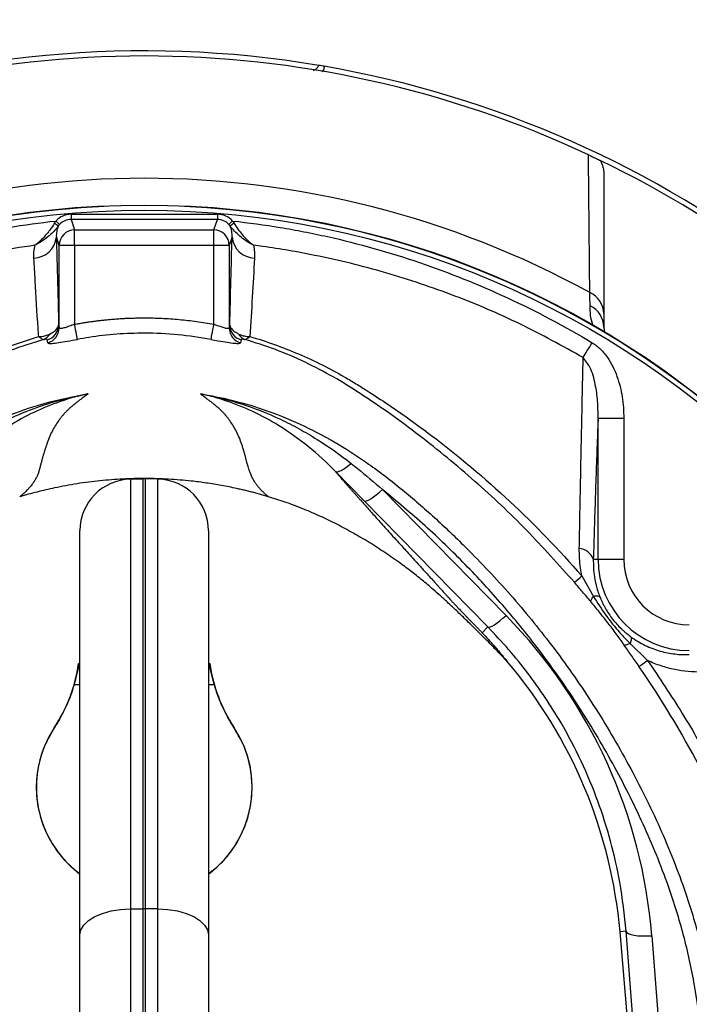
# Model space of a CAD drawing. Header units: millimetres. Extents: x 3853 to 8418, y 3903 to 8468.
# Tile 6 of 8: x 6014 to 6666, y 6283 to 7241. Entities that reach past the tile are written whole.
import ezdxf

# ---------------------------------------------------------------- set-up
doc = ezdxf.new("R2010")
doc.units = ezdxf.units.MM
doc.header["$LTSCALE"] = 5

msp = doc.modelspace()

# ---------------------------------------------------------------- linework, layer by layer
at = {"color": 7, "linetype": 'Continuous', "lineweight": 25}
for p, q in [((6064.08, 7051.47), (6064.08, 7046.48)), ((6064.08, 7051.47), (6206.45, 7051.47)), ((6206.45, 7051.47), (6206.45, 7046.48)), ((6053, 7041.57), (6052.03, 7040.4)), ((6064.08, 7046.48), (6067.5, 7036.21)), ((6206.45, 7046.48), (6064.08, 7046.48)), ((6203.02, 7036.21), (6206.45, 7046.48)), ((6218.49, 7040.4), (6217.53, 7041.57)), ((6067.5, 7021.23), (6067.5, 7036.21)), ((6067.5, 7036.21), (6203.02, 7036.21)), ((6203.02, 7021.23), (6203.02, 7036.21)), ((6052.51, 7021.23), (6049.77, 7029.44)), ((6220.76, 7029.44), (6218.02, 7021.23)), ((6052.51, 6940.8), (6052.51, 7021.23)), ((6067.5, 7021.23), (6052.51, 7021.23)), ((6067.5, 7021.23), (6067.5, 6944.42)), ((6203.02, 7021.23), (6067.5, 7021.23)), ((6203.02, 6944.42), (6203.02, 7021.23)), ((6218.02, 7021.23), (6203.02, 7021.23)), ((6218.02, 7021.23), (6218.02, 6940.8)), ((6582.45, 6941.65), (6583.13, 6936.15)), ((6576.85, 6715.79), (6576.85, 6853.23)), ((6576.85, 6853.23), (6601.82, 6853.23)), ((6601.82, 6853.23), (6601.82, 6715.79)), ((6349.37, 6772.57), (6321.37, 6801.15)), ((6121.89, 6793.73), (6134.39, 6793.95)), ((6121.89, 6793.73), (6121.89, 6375.78)), ((6134.39, 6375.9), (6134.39, 6793.95)), ((6136.14, 6793.95), (6136.14, 6375.9)), ((6148.64, 6793.73), (6136.14, 6793.95)), ((6148.64, 6375.78), (6148.64, 6793.73)), ((6367.09, 6783.71), (6487.33, 6661.1)), ((6469.61, 6649.96), (6349.37, 6772.57)), ((6072.76, 6350.38), (6072.76, 6743.74)), ((6197.76, 6743.74), (6197.76, 6350.38)), ((6572.2, 6715.79), (6576.85, 6715.79)), ((6576.85, 6715.79), (6601.82, 6715.79)), ((6561.07, 6699.59), (6572.39, 6679.76)), ((6469.61, 6649.96), (6464.06, 6644.44)), ((6607.95, 6633.92), (6625.06, 6617.4)), ((6121.89, 6375.78), (6134.39, 6375.9)), ((6121.89, 6375.78), (6121.89, 5929.34)), ((6134.39, 5929.19), (6134.39, 6375.9)), ((6136.14, 6375.9), (6136.14, 5929.19)), ((6148.64, 6375.78), (6136.14, 6375.9)), ((6148.64, 5929.34), (6148.64, 6375.78)), ((6604.1, 6353.89), (6598.19, 6353.37)), ((6627, 6024.09), (6598.19, 6353.37)), ((6628.23, 6044.88), (6604.1, 6353.89)), ((6072.76, 5963.49), (6072.76, 6350.38)), ((6197.76, 6350.38), (6197.76, 5963.49)), ((6628.99, 6349.59), (6653.12, 6040.59))]:
    msp.add_line(p, q, dxfattribs=at)
at = {"color": 8, "linetype": 'Continuous', "lineweight": 25}
for p, q in [((6067.1, 6593.96), (6072.76, 6593.96)), ((6197.76, 6593.96), (6203.43, 6593.96))]:
    msp.add_line(p, q, dxfattribs=at)
at = {"color": 7, "linetype": 'Continuous', "lineweight": 25, "flags": 128}
for points in [[(6049.3, 7044.93), (6050, 7044.29), (6050.67, 7043.68), (6051.3, 7043.11), (6051.85, 7042.61), (6052.31, 7042.19), (6052.66, 7041.87), (6052.89, 7041.66), (6053, 7041.57)], [(6221.23, 7044.93), (6220.53, 7044.29), (6219.86, 7043.68), (6219.23, 7043.11), (6218.68, 7042.61), (6218.22, 7042.19), (6217.86, 7041.87), (6217.63, 7041.66), (6217.53, 7041.57)], [(6070.25, 6929.77), (6070.15, 6930.32), (6069.96, 6931.33), (6069.69, 6932.77), (6069.35, 6934.6), (6068.94, 6936.76), (6068.49, 6939.17), (6068.01, 6941.75), (6067.5, 6944.42)], [(6200.28, 6929.77), (6200.38, 6930.32), (6200.57, 6931.33), (6200.84, 6932.77), (6201.18, 6934.6), (6201.59, 6936.76), (6202.04, 6939.17), (6202.52, 6941.75), (6203.02, 6944.42)], [(6562.35, 6912.09), (6563.27, 6913.61), (6564.25, 6915.25), (6565.28, 6916.98), (6566.37, 6918.8), (6567.5, 6920.68), (6568.66, 6922.61), (6569.83, 6924.58), (6571.02, 6926.56)], [(6349.37, 6772.57), (6350.29, 6772.36), (6351.68, 6772.66), (6353.51, 6773.46), (6355.73, 6774.74), (6358.28, 6776.46), (6361.07, 6778.56), (6364.04, 6781.01), (6367.09, 6783.71)], [(6469.61, 6649.96), (6470.53, 6649.75), (6471.92, 6650.05), (6473.75, 6650.85), (6475.97, 6652.13), (6478.52, 6653.85), (6481.31, 6655.96), (6484.28, 6658.4), (6487.33, 6661.1)], [(6616.59, 6611.66), (6616.94, 6611.89), (6617.5, 6612.26), (6618.29, 6612.79), (6619.28, 6613.46), (6620.46, 6614.26), (6621.83, 6615.2), (6623.37, 6616.24), (6625.06, 6617.4)], [(6072.76, 6350.38), (6073.7, 6355.28), (6076.49, 6360), (6081.01, 6364.36), (6087.1, 6368.19), (6094.53, 6371.35), (6103.03, 6373.72), (6112.26, 6375.22), (6121.89, 6375.78)], [(6148.64, 6375.78), (6158.27, 6375.22), (6167.5, 6373.72), (6175.99, 6371.35), (6183.43, 6368.19), (6189.52, 6364.36), (6194.04, 6360), (6196.82, 6355.28), (6197.76, 6350.38)], [(6604.1, 6353.89), (6604.81, 6352.73), (6606.38, 6351.69), (6608.76, 6350.81), (6611.86, 6350.11), (6615.58, 6349.63), (6619.77, 6349.38), (6624.3, 6349.37), (6628.99, 6349.59)]]:
    msp.add_lwpolyline(points, dxfattribs=at)
at = {"color": 7, "linetype": 'Continuous', "lineweight": 25}
for radius in [2282.5, 1755, 1712.5, 1704.24, 1655.13, 1650, 1612.32, 875, 870]:
    msp.add_circle((6135.26, 6185.46), radius, dxfattribs=at)
for centre, radius, start, end in [((6135.26, 6185.46), 1325, 282.3243, 257.6757), ((6135.26, 6185.46), 1325, 280.76585, 167.5), ((6135.26, 6185.46), 1270, 282.13688, 257.86312), ((6135.26, 6185.46), 1020, 64.93073, 115.06927), ((6135.26, 6185.46), 1025, 80.45668, 110.25796), ((6135.26, 6185.46), 1025, 80.16964, 80.45668), ((6135.26, 6185.46), 1025, 328.41497, 80.16964), ((6135.26, 6185.46), 1020, 40.83199, 64.21075), ((6135.26, 6185.46), 901, 61.23738, 118.76262), ((6135.26, 6185.46), 874.35, 92.56007, 87.43993), ((6063.72, 7062.52), 25.02, 231.22938, 242.14977), ((6206.81, 7062.51), 25.01, 297.8481, 308.77287), ((6067.51, 7021.2), 15, 90.02666, 179.90358), ((6203.02, 7021.2), 15, 0.09642, 89.97334), ((6027, 7031.6), 22.88, 272.41895, 354.58833), ((6243.53, 7031.6), 22.88, 185.41177, 267.5811), ((6559.35, 6954.21), 23.11, 0.9796, 65.83072), ((6559.03, 6941.35), 23.43, 0.75591, 64.55457), ((6037.02, 6943.8), 14.97, 285.24139, 359.79901), ((6037.54, 6940.85), 14.97, 285.17895, 359.77783), ((6232.99, 6940.85), 14.97, 180.22217, 254.82105), ((6233.51, 6943.8), 14.97, 180.20159, 254.75801), ((6033.46, 6940.24), 11.25, 291.31585, 331.95721), ((6237.07, 6940.24), 11.25, 208.04467, 248.68181), ((6122.76, 6743.74), 50, 91, 180), ((6135.26, 6743.95), 50, 89, 91), ((6147.76, 6743.74), 50, 0, 89), ((6556.93, 6710.21), 16.26, 20.07543, 84.26145), ((6665.59, 6715.79), 88.74, 180, 270), ((6665.59, 6715.79), 63.78, 180, 270), ((6316.16, 6985.2), 376.24, 309.15705, 310.61256), ((5922.76, 6634.92), 150, 326.44269, 352.1475), ((6075.83, 6640.85), 26.8, 260.3951, 262.36462), ((6194.7, 6640.85), 26.8, 277.63538, 279.6049), ((6347.76, 6634.92), 150, 187.8525, 213.55731), ((6129.98, 6312.41), 470, 5, 40.36326), ((6135.26, 6493.96), 105, 146.44269, 233.47039), ((6047.87, 6552.06), 0.115, 209.27891, 238.7834), ((6135.26, 6493.96), 105, 306.52961, 33.55731), ((6222.66, 6552.06), 0.115, 301.2166, 330.72109), ((6135.26, 6277.63), 98.27, 89.49123, 90.50877)]:
    msp.add_arc(centre, radius, start, end, dxfattribs=at)
for centre, major_axis, ratio, start_param, end_param in [((6064.1, 7031.45), (-6.33, 19), 0.998478, 5.962135, 6.794302), ((6206.43, 7031.45), (6.33, 19), 0.998478, 5.772069, 6.604236), ((6064.1, 7031.45), (-4.75, 14.27), 0.997466, 5.962135, 6.794302), ((6206.43, 7031.45), (4.75, 14.27), 0.997466, 5.772069, 6.604236), ((6129.98, 6310.62), (0, 500.55), 0.999956, 4.79033, 5.488054)]:
    msp.add_ellipse(centre, major_axis=major_axis, ratio=ratio, start_param=start_param, end_param=end_param, dxfattribs=at)
for points, knots in [([(6299.87, 7191.32), (6300.75, 7191.73), (6302.64, 7192.62), (6304.32, 7194.57), (6305.02, 7195.92), (6305.2, 7196.28)], [0, 0, 0, 0, 0.387702, 0.838729, 1, 1, 1, 1]), ([(6310.26, 7195.41), (6310.17, 7194.27), (6310.02, 7192.33), (6308.96, 7190.7), (6308.52, 7190.03)], [0, 0, 0, 0, 0.585322, 1, 1, 1, 1]), ([(6567.45, 7109.37), (6568.24, 7109.01), (6569, 7108.65), (6570.48, 7107.95), (6571.19, 7107.62), (6572.48, 7107), (6573.08, 7106.72), (6574.16, 7106.21), (6574.65, 7105.97), (6576.01, 7105.32), (6576.75, 7104.97), (6578.02, 7104.35), (6578.56, 7104.09), (6579.03, 7103.87)], [0, 0, 0, 0, 0.125, 0.125, 0.25, 0.25, 0.375, 0.375, 0.5, 0.5, 0.75, 0.75, 1, 1, 1, 1]), ([(6579.03, 7103.87), (6580.16, 7101.79), (6581.01, 7099.61), (6581.87, 7096.2), (6582.09, 7095.04), (6582.38, 7092.7), (6582.45, 7091.52), (6582.45, 7090.33)], [0, 0, 0, 0, 0.5, 0.5, 0.75, 0.75, 1, 1, 1, 1]), ([(5699.51, 6926.56), (5726.23, 6942.56), (5753.66, 6957.06), (5795.83, 6976.61), (5810.07, 6982.75), (5831.68, 6991.42), (5838.92, 6994.21), (5853.5, 6999.62), (5860.84, 7002.23), (5897.65, 7014.78), (5927.46, 7023.17), (5987.81, 7036.59), (6018.36, 7041.63), (6049.3, 7044.93)], [0, 0, 0, 0, 0.25, 0.25, 0.375, 0.375, 0.4375, 0.4375, 0.5, 0.5, 0.75, 0.75, 1, 1, 1, 1]), ([(6048.05, 7043.01), (6046.73, 7040.71), (6045.28, 7038.56), (6043.02, 7035.5), (6042.24, 7034.5), (6040.66, 7032.56), (6039.85, 7031.61), (6037.41, 7028.87), (6035.76, 7027.17), (6033.24, 7024.83), (6032.4, 7024.08), (6031.13, 7023.01), (6030.7, 7022.67), (6029.85, 7021.99), (6029.42, 7021.66), (6029, 7021.35)], [0, 0, 0, 0, 0.25, 0.25, 0.375, 0.375, 0.5, 0.5, 0.75, 0.75, 0.875, 0.875, 0.9375, 0.9375, 1, 1, 1, 1]), ([(6221.23, 7044.93), (6236.76, 7043.28), (6252.22, 7041.18), (6275.3, 7037.37), (6282.98, 7036), (6298.31, 7033.03), (6305.96, 7031.43), (6344.02, 7022.93), (6373.82, 7014.49), (6432.2, 6994.52), (6460.8, 6983.05), (6516.81, 6957.09), (6544.23, 6942.61), (6571.02, 6926.56)], [0, 0, 0, 0, 0.125, 0.125, 0.1875, 0.1875, 0.25, 0.25, 0.5, 0.5, 0.75, 0.75, 1, 1, 1, 1]), ([(6222.47, 7043.01), (6225.11, 7039.06), (6230.01, 7031.73), (6236.49, 7025.41), (6240.08, 7022.45), (6241.12, 7021.65), (6241.42, 7021.42), (6241.51, 7021.36), (6241.52, 7021.35)], [0, 0, 0, 0, 0.454116, 0.843162, 0.954708, 0.987193, 0.997739, 1, 1, 1, 1]), ([(6052.03, 7040.4), (6050.47, 7038.29), (6048.75, 7036.35), (6046.03, 7033.6), (6045.1, 7032.72), (6043.19, 7030.99), (6042.21, 7030.15), (6039.24, 7027.75), (6037.24, 7026.29), (6034.18, 7024.28), (6033.15, 7023.65), (6031.6, 7022.75), (6031.09, 7022.45), (6030.05, 7021.89), (6029.52, 7021.61), (6029, 7021.35)], [0, 0, 0, 0, 0.25, 0.25, 0.375, 0.375, 0.5, 0.5, 0.75, 0.75, 0.875, 0.875, 0.9375, 0.9375, 1, 1, 1, 1]), ([(6052.03, 7040.4), (6051.02, 7038.53), (6050.44, 7036.69), (6049.75, 7033.03), (6049.66, 7031.22), (6049.77, 7029.44)], [0, 0, 0, 0, 0.5, 0.5, 1, 1, 1, 1]), ([(6220.76, 7029.44), (6220.87, 7031.22), (6220.78, 7033.03), (6220.09, 7036.69), (6219.51, 7038.53), (6218.49, 7040.4)], [0, 0, 0, 0, 0.5, 0.5, 1, 1, 1, 1]), ([(6241.52, 7021.35), (6241.51, 7021.36), (6241.34, 7021.44), (6240.71, 7021.77), (6236.22, 7024.18), (6228.01, 7029.61), (6221.62, 7036.86), (6218.49, 7040.4)], [0, 0, 0, 0, 0.002275, 0.020565, 0.075993, 0.548632, 1, 1, 1, 1]), ([(6029, 7021.35), (6015.23, 7019.38), (5987.68, 7015.44), (5946.65, 7006.93), (5905.94, 6996.52), (5865.63, 6984.04), (5825.9, 6969.58), (5786.29, 6952.84), (5746.86, 6933.92), (5721.08, 6919.37), (5708.18, 6912.09)], [0, 0, 0, 0, 0.122337, 0.244675, 0.368212, 0.491749, 0.615629, 0.739815, 0.869729, 1, 1, 1, 1]), ([(6027.96, 7008.74), (6027.92, 7010.77), (6027.82, 7014.95), (6028.6, 7019.18), (6029, 7021.35)], [0, 0, 0, 0, 0.486636, 1, 1, 1, 1]), ([(6049.77, 7029.44), (6049.96, 7022.18), (6050.56, 6999.57), (6051.3, 6971.05), (6051.85, 6949.47), (6051.99, 6943.75)], [0, 0, 0, 0, 0.257764, 0.803139, 1, 1, 1, 1]), ([(6218.53, 6943.75), (6218.9, 6958.33), (6219.27, 6972.72), (6220.01, 7001.26), (6220.38, 7015.39), (6220.76, 7029.44)], [0, 0, 0, 0, 0.5, 0.5, 1, 1, 1, 1]), ([(6241.52, 7021.35), (6241.93, 7019.18), (6242.71, 7014.95), (6242.61, 7010.77), (6242.57, 7008.74)], [0, 0, 0, 0, 0.513391, 1, 1, 1, 1]), ([(6562.35, 6912.09), (6542.15, 6923.26), (6501.74, 6945.61), (6437.34, 6972.98), (6370.46, 6995.52), (6307.78, 7010.88), (6264.54, 7018.31), (6244.59, 7020.94), (6241.52, 7021.35)], [0, 0, 0, 0, 0.202931, 0.405864, 0.61444, 0.823014, 0.972808, 1, 1, 1, 1]), ([(6032.59, 6932.56), (6032.4, 6935.31), (6031.16, 6953.66), (6029.6, 6979.09), (6028.36, 7001.53), (6027.96, 7008.74)], [0, 0, 0, 0, 0.1068224, 0.7131647, 1, 1, 1, 1]), ([(6067.5, 6944.42), (6068.9, 6944.68), (6071.69, 6945.19), (6075.88, 6945.9), (6080.08, 6946.56), (6084.28, 6947.17), (6088.5, 6947.74), (6092.71, 6948.25), (6096.94, 6948.72), (6101.17, 6949.13), (6105.41, 6949.5), (6109.65, 6949.82), (6113.91, 6950.09), (6118.16, 6950.31), (6122.43, 6950.48), (6126.7, 6950.6), (6130.98, 6950.68), (6136.69, 6950.71), (6143.82, 6950.63), (6152.36, 6950.34), (6160.87, 6949.85), (6169.36, 6949.16), (6177.82, 6948.28), (6186.25, 6947.2), (6194.66, 6945.93), (6200.23, 6944.93), (6203.02, 6944.42)], [0, 0, 0, 0, 0.031208, 0.062402, 0.093586, 0.124764, 0.15594, 0.18712, 0.218306, 0.249503, 0.280716, 0.311948, 0.343204, 0.374488, 0.405804, 0.437156, 0.468549, 0.499987, 0.56282, 0.625492, 0.688036, 0.750484, 0.812871, 0.87523, 0.937595, 1, 1, 1, 1]), ([(6043.39, 6934.95), (6043.4, 6934.95), (6045.24, 6935.88), (6048.99, 6938.24), (6051.58, 6941.29), (6051.89, 6943.14), (6051.99, 6943.75)], [0, 0, 0, 0, 0.002009, 0.321327, 0.778255, 1, 1, 1, 1]), ([(6051.99, 6943.75), (6052.07, 6943.33), (6052.24, 6942.37), (6052.41, 6941.37), (6052.51, 6940.8)], [0, 0, 0, 0, 0.434986, 1, 1, 1, 1]), ([(6067.5, 6944.42), (6065.81, 6943.79), (6062.44, 6942.55), (6057.91, 6941.03), (6054.51, 6940.17), (6052.78, 6940.16), (6052.58, 6940.62), (6052.51, 6940.8)], [0, 0, 0, 0, 0.22668, 0.450053, 0.66585, 0.873809, 1, 1, 1, 1]), ([(6200.28, 6929.77), (6189.6, 6931.48), (6168.17, 6934.91), (6137.41, 6936.18), (6108.43, 6935.12), (6086.65, 6932.68), (6073.98, 6930.43), (6070.25, 6929.77)], [0, 0, 0, 0, 0.2478454, 0.4978281, 0.7048045, 0.913005, 1, 1, 1, 1]), ([(6218.02, 6940.8), (6217.84, 6940.54), (6217.48, 6940.03), (6214.95, 6940.4), (6211.27, 6941.46), (6207.1, 6942.91), (6204.25, 6943.97), (6203.02, 6944.42)], [0, 0, 0, 0, 0.205559, 0.410341, 0.618536, 0.835526, 1, 1, 1, 1]), ([(6218.02, 6940.8), (6218.12, 6941.37), (6218.29, 6942.37), (6218.46, 6943.33), (6218.53, 6943.75)], [0, 0, 0, 0, 0.565143, 1, 1, 1, 1]), ([(6218.53, 6943.75), (6219, 6942.24), (6219.6, 6940.32), (6223.02, 6937.28), (6225.46, 6935.9), (6227.14, 6934.95)], [0, 0, 0, 0, 0.533996, 0.67845, 1, 1, 1, 1]), ([(6032.59, 6932.56), (6032.61, 6932.56), (6033.49, 6932.56), (6037.42, 6932.73), (6040.77, 6933.97), (6043.39, 6934.95)], [0, 0, 0, 0, 0.0055954, 0.2236272, 1, 1, 1, 1]), ([(6032.59, 6932.56), (6032.6, 6932.55), (6033.03, 6932.15), (6034.95, 6930.51), (6036.41, 6930.09), (6037.55, 6929.75)], [0, 0, 0, 0, 0.005612, 0.223699, 1, 1, 1, 1]), ([(6040.96, 6929.35), (6040.78, 6929.66), (6040.54, 6930.08), (6038.21, 6929.82), (6037.55, 6929.75)], [0, 0, 0, 0, 0.716816, 1, 1, 1, 1]), ([(6041.46, 6926.41), (6041.61, 6926.24), (6041.99, 6925.77), (6045.25, 6925.75), (6051.71, 6926.53), (6060.42, 6927.96), (6066.98, 6929.17), (6070.25, 6929.77)], [0, 0, 0, 0, 0.130054, 0.345184, 0.563789, 0.7828, 1, 1, 1, 1]), ([(6200.28, 6929.77), (6202.64, 6929.34), (6208.16, 6928.31), (6216.24, 6926.93), (6223.25, 6925.95), (6228.03, 6925.64), (6228.72, 6926.15), (6229.07, 6926.41)], [0, 0, 0, 0, 0.157293, 0.368237, 0.576823, 0.78759, 1, 1, 1, 1]), ([(6227.14, 6934.95), (6228.56, 6934.34), (6231.39, 6933.16), (6235.18, 6932.63), (6237.39, 6932.56), (6237.92, 6932.56), (6237.94, 6932.56)], [0, 0, 0, 0, 0.438658, 0.865647, 0.99442, 1, 1, 1, 1]), ([(6232.98, 6929.75), (6232.97, 6929.75), (6232.19, 6929.88), (6230.13, 6930.02), (6229.8, 6929.63), (6229.57, 6929.35)], [0, 0, 0, 0, 0.001631, 0.283214, 1, 1, 1, 1]), ([(6232.98, 6929.75), (6233.62, 6929.77), (6234.37, 6930.03), (6235.62, 6930.74), (6236.06, 6931.03), (6236.97, 6931.71), (6237.45, 6932.11), (6237.94, 6932.56)], [0, 0, 0, 0, 0.5, 0.5, 0.75, 0.75, 1, 1, 1, 1]), ([(6553.74, 6693.46), (6538.44, 6710.62), (6507.83, 6744.95), (6457.2, 6792.55), (6403.2, 6836.94), (6356.71, 6870.28), (6319.37, 6893.57), (6291.81, 6907.9), (6263.06, 6920.32), (6243, 6926.61), (6232.98, 6929.75)], [0, 0, 0, 0, 0.171013, 0.342029, 0.516456, 0.690886, 0.767298, 0.843692, 0.921851, 1, 1, 1, 1]), ([(6237.94, 6932.56), (6254.23, 6927.89), (6270.04, 6922.2), (6300.85, 6909), (6315.83, 6901.49), (6334.07, 6891.01), (6337.69, 6888.86), (6344.88, 6884.44), (6348.45, 6882.18), (6359.13, 6875.35), (6366.18, 6870.72), (6387.1, 6856.56), (6400.77, 6846.79), (6440.91, 6816.49), (6466.54, 6794.97), (6515.53, 6749.28), (6538.88, 6725.12), (6561.07, 6699.59)], [0, 0, 0, 0, 0.125, 0.125, 0.25, 0.25, 0.28125, 0.28125, 0.3125, 0.3125, 0.375, 0.375, 0.5, 0.5, 0.75, 0.75, 1, 1, 1, 1]), ([(6571.02, 6926.56), (6574.04, 6924.76), (6576.73, 6922.6), (6580.42, 6918.98), (6581.59, 6917.71), (6583.82, 6915.04), (6584.88, 6913.65), (6587.87, 6909.38), (6589.61, 6906.4), (6592.7, 6900.24), (6594.04, 6897.06), (6597.58, 6887.23), (6599.19, 6880.55), (6601.31, 6867.02), (6601.82, 6860.17), (6601.82, 6853.23)], [0, 0, 0, 0, 0.125, 0.125, 0.1875, 0.1875, 0.25, 0.25, 0.375, 0.375, 0.5, 0.5, 0.75, 0.75, 1, 1, 1, 1]), ([(6558.55, 6726.39), (6558.95, 6747.14), (6559.74, 6788.65), (6560.96, 6848.23), (6561.83, 6888.89), (6562.3, 6909.85), (6562.35, 6912.09)], [0, 0, 0, 0, 0.320705, 0.641324, 0.961688, 1, 1, 1, 1]), ([(6576.85, 6853.23), (6576.81, 6858.71), (6576.73, 6869.72), (6574.31, 6886.36), (6570.6, 6901.35), (6564.65, 6909.09), (6562.35, 6912.09)], [0, 0, 0, 0, 0.26616, 0.534959, 0.820437, 1, 1, 1, 1]), ([(5933.85, 6809.03), (5943.81, 6816.46), (5964.75, 6832.08), (5996.32, 6849.57), (6027.17, 6862.76), (6053.33, 6871.08), (6070.95, 6875.05), (6079.13, 6876.55), (6079.95, 6876.69), (6080.33, 6876.76), (6080.5, 6876.79), (6080.56, 6876.8), (6080.59, 6876.81), (6080.6, 6876.81), (6080.6, 6876.81), (6080.6, 6876.81)], [0, 0, 0, 0, 0.228696, 0.481129, 0.662, 0.844462, 0.983698, 0.992359, 0.996686, 0.998844, 0.999495, 0.999902, 0.999958, 0.999993, 1, 1, 1, 1]), ([(6080.61, 6876.81), (6080.61, 6876.81), (6080.61, 6876.81), (6080.61, 6876.81), (6080.6, 6876.81), (6080.55, 6876.79), (6080.37, 6876.75), (6080, 6876.67), (6079.22, 6876.5), (6071.51, 6874.77), (6055.04, 6870.22), (6030.89, 6860.69), (6002.99, 6845.97), (5975.33, 6825.92), (5957.38, 6810.12), (5949.17, 6801.16), (5949.17, 6801.16)], [0, 0, 0, 0, 0.000021, 0.000055, 0.000108, 0.000177, 0.001292, 0.003498, 0.007904, 0.016714, 0.158002, 0.340592, 0.523205, 0.773902, 0.999998, 1, 1, 1, 1]), ([(6077.54, 6874.43), (6076.43, 6873.61), (6074.34, 6872.05), (6071.39, 6869.8), (6068.84, 6867.82), (6066.7, 6866.12), (6064.96, 6864.71), (6063.63, 6863.6), (6062.61, 6862.7), (6061.77, 6861.91), (6060.94, 6861.12), (6060.13, 6860.32), (6059.33, 6859.5), (6058.55, 6858.68), (6057.78, 6857.86), (6057.02, 6857.02), (6056.28, 6856.17), (6055.55, 6855.32), (6054.83, 6854.46), (6054.13, 6853.59), (6053.44, 6852.71), (6052.77, 6851.82), (6051.07, 6849.52), (6048.52, 6845.66), (6045.45, 6840.07), (6042.67, 6833.99), (6040.76, 6828.79), (6039.4, 6824.64), (6038.46, 6821.71), (6037.55, 6818.75), (6036.67, 6815.77), (6035.81, 6812.77), (6034.98, 6809.74), (6034.18, 6806.69), (6033.55, 6804.14), (6033.02, 6802.1), (6032.54, 6800.58), (6032, 6799.07), (6031.39, 6797.58), (6030.71, 6796.09), (6029.97, 6794.62), (6029.16, 6793.16), (6028.28, 6791.72), (6027.34, 6790.28), (6026.32, 6788.86), (6025.24, 6787.46), (6024.09, 6786.06), (6022.87, 6784.68), (6021.58, 6783.3), (6020.23, 6781.94), (6018.81, 6780.59), (6017.32, 6779.26), (6015.77, 6777.93), (6014.66, 6777.04), (6014.11, 6776.6)], [0, 0, 0, 0, 0.028981, 0.05462, 0.076899, 0.095804, 0.111324, 0.123447, 0.132169, 0.140832, 0.149578, 0.158407, 0.16732, 0.176318, 0.1854, 0.194567, 0.20382, 0.213157, 0.222581, 0.232091, 0.241687, 0.25137, 0.26114, 0.31708, 0.377982, 0.443881, 0.514805, 0.545901, 0.57699, 0.608072, 0.639147, 0.670215, 0.701275, 0.732327, 0.763372, 0.778693, 0.793665, 0.808292, 0.822579, 0.836529, 0.850148, 0.863441, 0.876413, 0.88907, 0.901419, 0.913467, 0.92522, 0.936688, 0.947878, 0.958799, 0.969461, 0.979875, 0.990051, 1, 1, 1, 1]), ([(6321.36, 6801.16), (6321.36, 6801.16), (6312.95, 6810.34), (6295.49, 6825.63), (6268.35, 6845.4), (6241.12, 6860.02), (6216.43, 6869.93), (6199.51, 6874.66), (6191.45, 6876.47), (6190.62, 6876.65), (6190.21, 6876.74), (6190.01, 6876.78), (6189.94, 6876.8), (6189.93, 6876.81), (6189.92, 6876.81), (6189.92, 6876.81), (6189.92, 6876.81)], [0, 0, 0, 0, 0.000002, 0.231557, 0.462978, 0.648909, 0.834815, 0.981819, 0.99129, 0.996027, 0.998397, 0.999589, 0.999894, 0.99996, 0.999994, 1, 1, 1, 1]), ([(6189.93, 6876.81), (6189.95, 6876.8), (6189.98, 6876.8), (6190.04, 6876.79), (6190.06, 6876.78), (6190.14, 6876.77), (6190.19, 6876.76), (6190.35, 6876.73), (6190.46, 6876.71), (6190.77, 6876.66), (6190.99, 6876.62), (6191.62, 6876.5), (6192.04, 6876.43), (6193.3, 6876.19), (6194.15, 6876.03), (6196.67, 6875.55), (6198.35, 6875.21), (6203.37, 6874.14), (6206.71, 6873.38), (6216.68, 6870.91), (6223.26, 6869.04), (6242.74, 6862.8), (6255.4, 6857.81), (6273.9, 6849.12), (6279.98, 6846.03), (6291.89, 6839.51), (6297.73, 6836.07), (6314.95, 6825.29), (6326, 6817.46), (6336.68, 6809.03)], [0, 0, 0, 0, 0.000488, 0.000488, 0.000977, 0.000977, 0.001953, 0.001953, 0.003906, 0.003906, 0.007813, 0.007813, 0.015625, 0.015625, 0.03125, 0.03125, 0.0625, 0.0625, 0.125, 0.125, 0.25, 0.25, 0.5, 0.5, 0.625, 0.625, 0.75, 0.75, 1, 1, 1, 1]), ([(6256.12, 6776.69), (6255.77, 6776.97), (6255.05, 6777.55), (6254.03, 6778.41), (6253.04, 6779.28), (6252.08, 6780.15), (6251.15, 6781.02), (6250.25, 6781.9), (6249.37, 6782.78), (6248.53, 6783.67), (6247.72, 6784.56), (6246.94, 6785.45), (6246.19, 6786.35), (6245.47, 6787.25), (6244.78, 6788.15), (6244.12, 6789.06), (6243.49, 6789.98), (6242.47, 6791.56), (6241.13, 6793.86), (6239.62, 6796.94), (6238.25, 6800.22), (6237.16, 6803.28), (6236.2, 6806.59), (6235.08, 6810.64), (6233.79, 6815.4), (6232.49, 6820.1), (6231.32, 6824.03), (6229.2, 6830.69), (6225.59, 6839.6), (6220.6, 6848.05), (6216.88, 6852.99), (6215.25, 6855.02), (6213.53, 6857.01), (6211.75, 6858.95), (6209.88, 6860.84), (6208.36, 6862.31), (6207.06, 6863.46), (6205.97, 6864.38), (6204.56, 6865.53), (6202.84, 6866.91), (6200.81, 6868.51), (6198.47, 6870.31), (6195.83, 6872.32), (6193.97, 6873.71), (6192.99, 6874.43)], [0, 0, 0, 0, 0.006505, 0.013097, 0.01978, 0.026557, 0.033431, 0.040405, 0.047482, 0.054664, 0.061955, 0.069357, 0.076872, 0.084502, 0.092251, 0.100119, 0.108109, 0.116224, 0.142061, 0.170607, 0.201889, 0.23593, 0.260358, 0.301454, 0.35921, 0.407807, 0.449606, 0.484611, 0.621537, 0.738683, 0.761365, 0.783575, 0.805315, 0.826589, 0.847401, 0.867756, 0.87521, 0.885269, 0.89793, 0.913186, 0.931031, 0.951456, 0.974449, 1, 1, 1, 1]), ([(6576.85, 6853.23), (6576.62, 6847.1), (6575.66, 6822.01), (6574.05, 6776.78), (6572.81, 6736.12), (6572.2, 6715.79)], [0, 0, 0, 0, 0.139351, 0.569671, 1, 1, 1, 1]), ([(6321.36, 6801.16), (6321.82, 6800.82), (6322.53, 6800.75), (6324.42, 6801.13), (6325.59, 6801.58), (6328.3, 6802.97), (6329.83, 6803.91), (6333.13, 6806.2), (6334.89, 6807.54), (6336.68, 6809.03)], [0, 0, 0, 0, 0.25, 0.25, 0.5, 0.5, 0.75, 0.75, 1, 1, 1, 1]), ([(6321.37, 6801.15), (6321.84, 6800.61), (6322.78, 6799.5), (6324.25, 6797.8), (6325.76, 6796.04), (6327.32, 6794.24), (6328.93, 6792.39), (6330.59, 6790.49), (6332.29, 6788.54), (6334.04, 6786.54), (6335.84, 6784.49), (6337.68, 6782.39), (6339.58, 6780.25), (6341.52, 6778.05), (6343.51, 6775.81), (6347.4, 6771.43), (6353.55, 6764.53), (6362.37, 6754.7), (6372.15, 6743.85), (6380.3, 6734.84), (6386.72, 6727.76), (6391.38, 6722.63), (6396.94, 6716.5), (6403.42, 6709.38), (6410.8, 6701.25), (6416.66, 6694.8), (6420.72, 6690.34), (6422.75, 6688.1), (6425.01, 6685.6), (6427.23, 6683.15), (6429.28, 6680.89), (6431.04, 6678.94), (6432.62, 6677.2), (6434.03, 6675.65), (6435.25, 6674.31), (6436.31, 6673.16), (6437.15, 6672.24), (6437.94, 6671.39), (6438.75, 6670.53), (6439.69, 6669.54), (6440.78, 6668.39), (6442.01, 6667.11), (6443.38, 6665.68), (6444.89, 6664.12), (6446.54, 6662.41), (6448.33, 6660.55), (6450.36, 6658.45), (6452.58, 6656.17), (6454.93, 6653.74), (6457.26, 6651.36), (6459.55, 6649.02), (6461.81, 6646.72), (6463.32, 6645.19), (6464.06, 6644.44)], [0, 0, 0, 0, 0.014704, 0.029556, 0.044557, 0.05971, 0.075015, 0.090474, 0.106088, 0.121858, 0.137786, 0.153872, 0.170118, 0.186525, 0.203094, 0.219826, 0.282441, 0.349841, 0.422063, 0.499138, 0.525545, 0.558172, 0.597019, 0.642087, 0.693376, 0.750886, 0.763599, 0.778025, 0.794165, 0.81202, 0.825981, 0.838522, 0.849644, 0.859348, 0.867636, 0.874512, 0.879981, 0.883799, 0.888088, 0.892873, 0.89817, 0.903991, 0.910347, 0.917245, 0.92469, 0.932686, 0.941238, 0.951698, 0.961868, 0.971763, 0.981404, 0.990809, 1, 1, 1, 1]), ([(6336.68, 6809.03), (6338.61, 6807.5), (6348.94, 6799.31), (6358.95, 6790.71), (6367.09, 6783.71)], [0, 0, 0, 0, 0.186591, 1, 1, 1, 1]), ([(6256.12, 6776.69), (6254.66, 6777.12), (6251.73, 6777.98), (6247.33, 6779.22), (6242.91, 6780.41), (6238.48, 6781.56), (6234.03, 6782.66), (6229.57, 6783.71), (6221.75, 6785.46), (6210.51, 6787.7), (6195.8, 6790.11), (6178.6, 6792.29), (6158.89, 6793.92), (6136.68, 6794.58), (6114.43, 6794.07), (6092.17, 6792.38), (6070, 6789.5), (6052.44, 6786.27), (6039.46, 6783.38), (6030.95, 6781.3), (6022.5, 6779.06), (6016.91, 6777.42), (6014.11, 6776.6)], [0, 0, 0, 0, 0.018632, 0.037267, 0.055907, 0.074554, 0.093211, 0.11188, 0.130563, 0.191223, 0.251919, 0.312728, 0.40308, 0.493518, 0.584275, 0.674951, 0.766266, 0.85739, 0.893103, 0.928765, 0.964392, 1, 1, 1, 1]), ([(6653.12, 6040.59), (6656.97, 6053.83), (6664.67, 6080.32), (6672.52, 6121.22), (6677.52, 6162.81), (6679.38, 6207.01), (6677.47, 6253.3), (6671.26, 6301.78), (6660.74, 6350.04), (6644.39, 6402.69), (6621.36, 6458.61), (6591.54, 6517.82), (6557.27, 6575.36), (6520.98, 6626.67), (6484.22, 6671.74), (6447.77, 6711.19), (6408.97, 6748.89), (6381.05, 6772.1), (6367.09, 6783.71)], [0, 0, 0, 0, 0.049163, 0.098327, 0.148545, 0.198762, 0.256365, 0.313971, 0.373236, 0.432505, 0.510301, 0.588127, 0.667778, 0.747427, 0.810116, 0.872806, 0.936405, 1, 1, 1, 1]), ([(6488.1, 6616.79), (6485.62, 6619.38), (6480.77, 6624.43), (6473.62, 6631.78), (6466.78, 6638.73), (6460.24, 6645.29), (6454.01, 6651.46), (6447.06, 6658.2), (6439.49, 6665.43), (6431.36, 6673.03), (6423.78, 6679.96), (6415.35, 6687.46), (6405.72, 6695.6), (6394.53, 6704.45), (6384.33, 6712.02), (6375.31, 6718.38), (6367.59, 6723.6), (6359.84, 6728.64), (6352.06, 6733.48), (6344.25, 6738.14), (6336.4, 6742.6), (6328.52, 6746.87), (6320.61, 6750.95), (6312.66, 6754.84), (6304.69, 6758.54), (6296.68, 6762.05), (6288.63, 6765.37), (6280.56, 6768.49), (6272.45, 6771.42), (6264.31, 6774.18), (6258.85, 6775.86), (6256.12, 6776.69)], [0, 0, 0, 0, 0.037662, 0.073593, 0.107793, 0.140264, 0.171008, 0.200027, 0.242046, 0.281061, 0.317074, 0.350093, 0.399654, 0.449657, 0.500151, 0.5331, 0.565762, 0.598149, 0.630273, 0.662147, 0.693782, 0.725192, 0.75639, 0.787389, 0.818204, 0.848847, 0.879333, 0.909677, 0.939893, 0.969996, 1, 1, 1, 1]), ([(6561.07, 6699.59), (6560.58, 6702.18), (6558.84, 6711.27), (6558.67, 6720.08), (6558.55, 6726.39)], [0, 0, 0, 0, 0.285476, 1, 1, 1, 1]), ([(6572.2, 6715.79), (6572.23, 6710.94), (6572.29, 6702.75), (6574.69, 6690.4), (6577.08, 6682.95), (6578.63, 6679.12), (6578.7, 6678.94)], [0, 0, 0, 0, 0.412003, 0.695599, 0.986213, 1, 1, 1, 1]), ([(6569.77, 6674.63), (6567.13, 6677.75), (6564.48, 6680.88), (6559.13, 6687.15), (6556.44, 6690.3), (6553.74, 6693.46)], [0, 0, 0, 0, 0.5, 0.5, 1, 1, 1, 1]), ([(6569.77, 6674.63), (6569.7, 6675.1), (6569.88, 6675.78), (6570.77, 6677.51), (6571.46, 6678.57), (6572.39, 6679.76)], [0, 0, 0, 0, 0.5, 0.5, 1, 1, 1, 1]), ([(6578.7, 6678.94), (6578.35, 6679.42), (6577.62, 6679.73), (6575.49, 6680.01), (6574.08, 6679.98), (6572.39, 6679.76)], [0, 0, 0, 0, 0.5, 0.5, 1, 1, 1, 1]), ([(6572.39, 6679.76), (6576.24, 6673.63), (6584, 6661.28), (6596.17, 6646.09), (6604.61, 6637.37), (6607.95, 6633.92)], [0, 0, 0, 0, 0.3738774, 0.7521107, 1, 1, 1, 1]), ([(6578.7, 6678.94), (6578.94, 6678.35), (6579.4, 6677.24), (6580.07, 6675.73), (6580.65, 6674.48), (6581.47, 6672.76), (6582.55, 6670.62), (6584.51, 6667.05), (6587.2, 6662.69), (6590.9, 6657.56), (6594.98, 6652.72), (6598.55, 6649.06), (6601.56, 6646.26), (6603.66, 6644.44), (6606.09, 6642.45), (6607.72, 6641.23), (6608.77, 6640.45)], [0, 0, 0, 0, 0.039729, 0.073756, 0.102077, 0.12469, 0.190808, 0.248842, 0.373224, 0.498565, 0.623177, 0.748673, 0.806859, 0.874268, 0.919078, 1, 1, 1, 1]), ([(6602.05, 6632.69), (6599.54, 6636.27), (6596.99, 6639.84), (6591.78, 6646.95), (6589.12, 6650.49), (6583.7, 6657.55), (6580.94, 6661.03), (6575.4, 6667.9), (6572.6, 6671.28), (6569.77, 6674.63)], [0, 0, 0, 0, 0.25, 0.25, 0.5, 0.5, 0.75, 0.75, 1, 1, 1, 1]), ([(6604.1, 6353.89), (6602.39, 6369.88), (6599.24, 6399.37), (6589.49, 6441.62), (6577.05, 6480.97), (6560.96, 6519.53), (6543.37, 6553.07), (6525.61, 6581.5), (6508.57, 6605.34), (6490.04, 6628.34), (6476.42, 6642.75), (6469.61, 6649.96)], [0, 0, 0, 0, 0.146285, 0.269867, 0.393449, 0.520648, 0.647844, 0.735225, 0.822605, 0.911303, 1, 1, 1, 1]), ([(6464.06, 6644.44), (6464.52, 6643.94), (6465.44, 6642.95), (6466.84, 6641.42), (6468.28, 6639.84), (6469.74, 6638.23), (6471.23, 6636.58), (6472.74, 6634.88), (6474.28, 6633.14), (6475.8, 6631.4), (6477.69, 6629.24), (6480.26, 6626.26), (6483.86, 6621.99), (6486.57, 6618.67), (6488.1, 6616.79)], [0, 0, 0, 0, 0.061077, 0.12251, 0.184317, 0.246519, 0.309134, 0.372181, 0.435678, 0.499644, 0.56001, 0.663535, 0.810207, 1, 1, 1, 1]), ([(6608.77, 6640.45), (6609.15, 6639.98), (6609.28, 6639.18), (6609, 6636.97), (6608.6, 6635.56), (6607.95, 6633.92)], [0, 0, 0, 0, 0.5, 0.5, 1, 1, 1, 1]), ([(6608.77, 6640.45), (6611.04, 6638.78), (6613.37, 6637.25), (6618.04, 6634.46), (6620.4, 6633.19), (6625.14, 6630.9), (6627.54, 6629.88), (6632.36, 6628.05), (6634.79, 6627.24), (6642.07, 6625.17), (6646.85, 6624.24), (6656.3, 6623.15), (6660.97, 6622.98), (6665.59, 6623.17)], [0, 0, 0, 0, 0.125, 0.125, 0.25, 0.25, 0.375, 0.375, 0.5, 0.5, 0.75, 0.75, 1, 1, 1, 1]), ([(6602.05, 6632.69), (6602.5, 6632.48), (6603.25, 6632.48), (6605.24, 6632.89), (6606.49, 6633.31), (6607.95, 6633.92)], [0, 0, 0, 0, 0.5, 0.5, 1, 1, 1, 1]), ([(6616.59, 6611.66), (6614.15, 6615.21), (6611.72, 6618.73), (6606.88, 6625.74), (6604.47, 6629.22), (6602.05, 6632.69)], [0, 0, 0, 0, 0.5, 0.5, 1, 1, 1, 1]), ([(6072.27, 6614.29), (6071.31, 6611.1), (6070.56, 6607.77), (6069.35, 6602.65), (6068.93, 6600.92), (6068.05, 6597.44), (6067.59, 6595.7), (6067.1, 6593.96)], [0, 0, 0, 0, 0.5, 0.5, 0.75, 0.75, 1, 1, 1, 1]), ([(6203.43, 6593.96), (6202.45, 6597.44), (6201.59, 6600.89), (6200.38, 6606.02), (6199.99, 6607.72), (6199.17, 6611.06), (6198.74, 6612.69), (6198.26, 6614.29)], [0, 0, 0, 0, 0.5, 0.5, 0.75, 0.75, 1, 1, 1, 1]), ([(6615.53, 5773.17), (6639.63, 5802.6), (6660.84, 5833.69), (6688.5, 5882.68), (6697.03, 5899.4), (6708.76, 5925.08), (6712.5, 5933.75), (6717.84, 5946.89), (6719.57, 5951.3), (6722.95, 5960.17), (6724.59, 5964.63), (6732.56, 5987), (6738.12, 6005.05), (6747.63, 6041.44), (6751.58, 6059.77), (6757.88, 6096.73), (6760.23, 6115.36), (6762.52, 6143.51), (6763.07, 6152.94), (6763.59, 6167.13), (6763.71, 6171.87), (6763.85, 6181.37), (6763.86, 6186.13), (6763.66, 6209.87), (6762.64, 6228.71), (6758.96, 6266.12), (6756.3, 6284.69), (6749.37, 6321.56), (6745.1, 6339.87), (6737.49, 6367.11), (6734.75, 6376.16), (6728.86, 6394.19), (6725.71, 6403.18), (6719.05, 6420.93), (6715.54, 6429.71), (6708.14, 6447.08), (6704.31, 6455.7), (6692.49, 6481.37), (6684.13, 6498.24), (6657.65, 6548.13), (6638.1, 6580.4), (6616.59, 6611.66)], [0, 0, 0, 0, 0.125, 0.125, 0.1875, 0.1875, 0.21875, 0.21875, 0.234375, 0.234375, 0.25, 0.25, 0.3125, 0.3125, 0.375, 0.375, 0.4375, 0.4375, 0.46875, 0.46875, 0.484375, 0.484375, 0.5, 0.5, 0.5625, 0.5625, 0.625, 0.625, 0.6875, 0.6875, 0.71875, 0.71875, 0.75, 0.75, 0.78125, 0.78125, 0.8125, 0.8125, 0.875, 0.875, 1, 1, 1, 1]), ([(6625.06, 6617.4), (6636.48, 6600.39), (6659.34, 6566.33), (6689.65, 6512.73), (6716.45, 6457.34), (6738.29, 6402.04), (6754.86, 6347.04), (6766.3, 6292.77), (6773.21, 6237.74), (6775.41, 6182.06), (6772.62, 6126.05), (6764.95, 6070.1), (6752.57, 6014.99), (6735.6, 5961.2), (6714.06, 5909.07), (6688.14, 5858.95), (6658.4, 5810.92), (6635.3, 5781.27), (6623.77, 5766.46)], [0, 0, 0, 0, 0.0669089, 0.1339666, 0.2009692, 0.2678027, 0.3279914, 0.3883953, 0.4487901, 0.5089666, 0.5702386, 0.6317399, 0.6932496, 0.7545331, 0.8157902, 0.8772669, 0.9387433, 1, 1, 1, 1]), ([(6677.66, 6606.2), (6668.96, 6605.95), (6660.2, 6606.69), (6649.18, 6608.97), (6646.97, 6609.49), (6642.55, 6610.69), (6640.32, 6611.36), (6633.68, 6613.59), (6629.33, 6615.35), (6625.06, 6617.4)], [0, 0, 0, 0, 0.5, 0.5, 0.625, 0.625, 0.75, 0.75, 1, 1, 1, 1]), ([(6067.1, 6593.96), (6064.98, 6586.5), (6062.31, 6579.26), (6057.47, 6568.73), (6055.72, 6565.27), (6051.96, 6558.5), (6049.95, 6555.19), (6047.81, 6551.96)], [0, 0, 0, 0, 0.5, 0.5, 0.75, 0.75, 1, 1, 1, 1]), ([(6222.72, 6551.96), (6218.44, 6558.42), (6214.69, 6565.17), (6209.85, 6575.7), (6208.37, 6579.28), (6205.69, 6586.55), (6204.49, 6590.23), (6203.43, 6593.96)], [0, 0, 0, 0, 0.5, 0.5, 0.75, 0.75, 1, 1, 1, 1]), ([(6047.81, 6551.96), (6045.19, 6547.61), (6039.95, 6538.92), (6034.56, 6524.62), (6031.18, 6509.76), (6029.91, 6493.72), (6031.27, 6476.83), (6035.6, 6459.58), (6042.8, 6443.3), (6052.66, 6428.55), (6062.77, 6417.28), (6070.16, 6411.96), (6072.76, 6410.09)], [0, 0, 0, 0, 0.095651, 0.191302, 0.286951, 0.382601, 0.494015, 0.605429, 0.716843, 0.828257, 0.939619, 1, 1, 1, 1]), ([(6197.76, 6410.06), (6200.8, 6412.3), (6208.57, 6418.06), (6218.91, 6429.86), (6228.51, 6444.76), (6235.45, 6461.13), (6239.51, 6478.43), (6240.68, 6496.18), (6238.73, 6513.84), (6233.58, 6533.03), (6226.68, 6545.06), (6222.72, 6551.96)], [0, 0, 0, 0, 0.071152, 0.182372, 0.293665, 0.404959, 0.516336, 0.627713, 0.739143, 0.850573, 1, 1, 1, 1])]:
    msp.add_open_spline(points, degree=3, knots=knots, dxfattribs=at)
for points in [[(6568.81, 6975.3), (6568.3, 7020.71), (6567.85, 7065.3), (6567.45, 7109.37)], [(6582.45, 7090.33), (6582.45, 7045.69), (6582.45, 7000.55), (6582.45, 6954.61)], [(6048.05, 7043.01), (6048.44, 7043.67), (6048.85, 7044.31), (6049.3, 7044.93)], [(6221.23, 7044.93), (6221.68, 7044.31), (6222.09, 7043.67), (6222.47, 7043.01)], [(6242.57, 7008.74), (6241.21, 6983.66), (6239.69, 6958.32), (6237.94, 6932.56)], [(6569.09, 6962.5), (6569, 6966.55), (6568.91, 6970.82), (6568.81, 6975.3)], [(6582.45, 6954.61), (6582.45, 6950.07), (6582.45, 6945.75), (6582.45, 6941.65)], [(6041.46, 6926.41), (6041.29, 6927.43), (6041.13, 6928.41), (6040.96, 6929.35)], [(6229.57, 6929.35), (6229.4, 6928.41), (6229.23, 6927.43), (6229.07, 6926.41)], [(6080.78, 6876.84), (6079.7, 6876.04), (6078.62, 6875.24), (6077.54, 6874.43)], [(6189.93, 6876.81), (6190.95, 6876.03), (6191.97, 6875.23), (6192.99, 6874.43)]]:
    msp.add_open_spline(points, degree=3, dxfattribs=at)
at = {"color": 8, "linetype": 'Continuous', "lineweight": 25}
for points, knots in [([(6572.4, 6942.6), (6572.22, 6943), (6569.27, 6949.54), (6569.18, 6956.22), (6569.09, 6962.5)], [0, 0, 0, 0, 0.060874, 1, 1, 1, 1]), ([(5889.01, 6860.12), (5894.99, 6864.31), (5911.04, 6875.56), (5938.14, 6892.41), (5969.55, 6909.09), (6001.08, 6922.67), (6022.06, 6929.25), (6032.59, 6932.56)], [0, 0, 0, 0, 0.135448, 0.363878, 0.591887, 0.795283, 1, 1, 1, 1]), ([(6037.55, 6929.75), (6026.63, 6926.3), (6004.68, 6919.37), (5972.69, 6905.13), (5941.6, 6888), (5913.72, 6869.92), (5896.52, 6857.45), (5889.01, 6852.01)], [0, 0, 0, 0, 0.203793, 0.409242, 0.621921, 0.835006, 1, 1, 1, 1]), ([(5889.01, 6786.64), (5893.55, 6790.52), (5908.4, 6803.22), (5936.03, 6821.88), (5971.59, 6842.27), (6007.97, 6858.17), (6044.45, 6870.04), (6068.67, 6874.57), (6080.78, 6876.84)], [0, 0, 0, 0, 0.084135, 0.275211, 0.466667, 0.657541, 0.828781, 1, 1, 1, 1]), ([(6189.93, 6876.81), (6200.04, 6874.97), (6220.35, 6871.27), (6252.98, 6861.55), (6286.53, 6848.15), (6320.43, 6830.49), (6352.95, 6809.65), (6384.75, 6785.42), (6415.89, 6758.41), (6451.06, 6724.99), (6489.55, 6684.6), (6530.57, 6634.88), (6568.63, 6581.22), (6603.41, 6523.24), (6634.17, 6462.63), (6657.95, 6405.13), (6674.65, 6351.72), (6685.54, 6302.71), (6692.21, 6252.52), (6694.39, 6201.94), (6692.03, 6151.81), (6685.29, 6101.99), (6674.05, 6052.44), (6659.33, 6006.81), (6642.14, 5965.26), (6623.28, 5927.72), (6601.24, 5890.99), (6576.29, 5855.62), (6547.19, 5821.24), (6526.34, 5798.63), (6514.08, 5788.17), (6514.01, 5788.11)], [0, 0, 0, 0, 0.022148, 0.044472, 0.073363, 0.10017, 0.127202, 0.157194, 0.187229, 0.217255, 0.263349, 0.309443, 0.358779, 0.408117, 0.458578, 0.50902, 0.545827, 0.582632, 0.620478, 0.658324, 0.695181, 0.732039, 0.770009, 0.807978, 0.838306, 0.869568, 0.900829, 0.932805, 0.964781, 0.999807, 1, 1, 1, 1])]:
    msp.add_open_spline(points, degree=3, knots=knots, dxfattribs=at)

doc.saveas('drawing.dxf')
